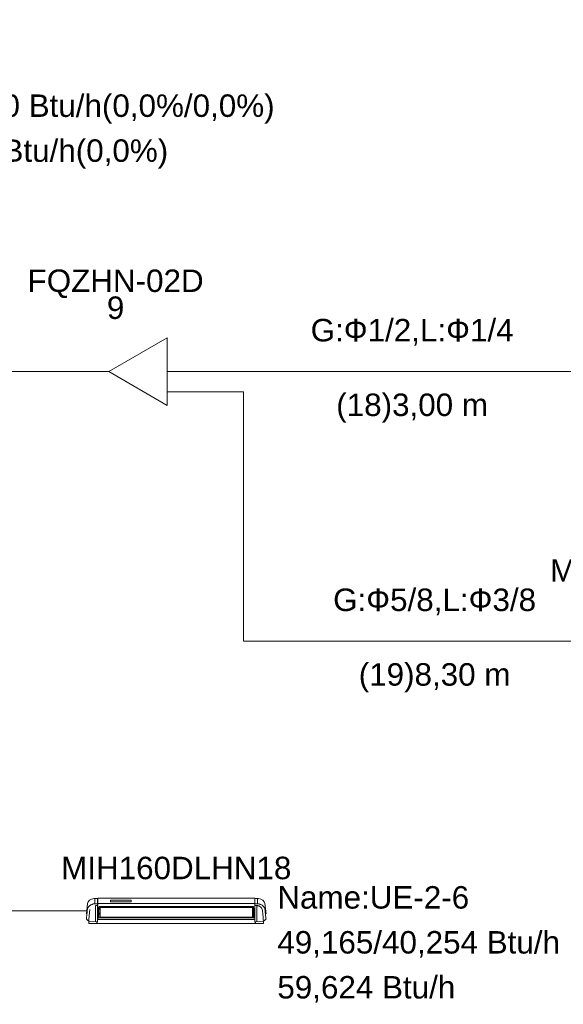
# Model space of a CAD drawing. Header units: metres. Extents: x -16.6 to 21.6, y -13.6 to 21.
# Tile 21 of 29: x 8 to 10.4, y 13.9 to 18.3. Entities that reach past the tile are written whole.
import ezdxf

# ---------------------------------------------------------------- set-up
doc = ezdxf.new("R2010")
doc.units = ezdxf.units.M
doc.layers.add('UC-3_dwg', color=7, linetype='Continuous', lineweight=18, true_color=0x767676)
doc.styles.add('Arial', font='arial.ttf', dxfattribs={"height": 0.1})

# ---------------------------------------------------------------- blocks, each defined once
blk = doc.blocks.new('UC-3_dwg__U21-1115266-DIAGRAMA FRIGORÍFICO UC-3')
at = {"lineweight": 18}
for p, q in [((16.5, -3.18), (16.6, -3.18)), ((16.8598, -3.18), (17, -3.18)), ((16.8596, -3.27), (17, -3.27))]:
    blk.add_line(p, q, dxfattribs=at)
at = {"lineweight": 18, "flags": 128}
blk.add_lwpolyline([(16.8598, -3.03), (16.8598, -3.33), (16.6, -3.18)], close=True, dxfattribs=at)
at = {"lineweight": 18, "char_height": 0.1, "attachment_point": 2, "line_spacing_factor": 0.941778, "style": 'Arial'}
for s, insert, width in [('FQZHN-02D', (16.63, -2.7255), 0.934142), ('9', (16.63, -2.8455), 0.093047)]:
    blk.add_mtext(s, dxfattribs=dict(at, insert=insert, width=width))
blk = doc.blocks.new('UC-3_dwg__U29-1115273-DIAGRAMA FRIGORÍFICO UC-3')
at = {"lineweight": 18}
for p, q in [((14.1, -2.1266), (14.1, -1.8334)), ((14.1206, -1.8128), (14.4394, -1.8128)), ((14.3809, -1.8377), (14.1792, -1.8377)), ((14.3848, -1.8329), (14.3842, -1.8329)), ((14.4601, -1.8334), (14.4601, -2.1266)), ((14.1615, -2.0788), (14.1615, -1.8812)), ((14.1728, -1.8698), (14.3874, -1.8698)), ((14.3686, -1.857), (14.1916, -1.857)), ((14.1938, -1.8578), (14.3663, -1.8578)), ((14.3642, -1.8596), (14.1958, -1.8596)), ((14.3987, -1.8812), (14.3987, -2.0788)), ((14.1269, -2.0737), (14.1269, -1.8863)), ((14.1477, -2.0622), (14.1477, -1.8978)), ((14.1481, -2.0614), (14.1481, -1.8986)), ((14.15, -1.9037), (14.1497, -2.0565)), ((14.172, -2.0399), (14.172, -1.9204)), ((14.1965, -1.9123), (14.3688, -1.9123)), ((14.1965, -1.9135), (14.3688, -1.9135)), ((14.2476, -1.8905), (14.2476, -2.0715)), ((14.3123, -1.8906), (14.3123, -2.0716)), ((14.4101, -1.9037), (14.4105, -2.0565)), ((14.4121, -2.0614), (14.4121, -1.8986)), ((14.4125, -2.0622), (14.4125, -1.8978)), ((14.4333, -2.0737), (14.4333, -1.8863)), ((14.189, -1.9483), (14.189, -2.0127)), ((14.3899, -1.9421), (14.3899, -1.9365)), ((14.3913, -1.9352), (14.3956, -1.9352)), ((14.3956, -1.9434), (14.3913, -1.9434)), ((14.397, -1.9365), (14.397, -1.9421)), ((14.1965, -1.9752), (14.3688, -1.9752)), ((14.1965, -1.9764), (14.3688, -1.9764)), ((14.46, -1.98), (14.4602, -1.98)), ((14.1965, -2.0273), (14.3688, -2.0273)), ((14.1965, -2.0287), (14.3688, -2.0287)), ((14.3899, -2.0233), (14.3899, -2.0178)), ((14.3912, -2.0164), (14.3955, -2.0164)), ((14.3955, -2.0247), (14.3912, -2.0247)), ((14.3969, -2.0178), (14.3969, -2.0233)), ((14.3874, -2.0902), (14.1729, -2.0902)), ((14.3686, -2.103), (14.1916, -2.103)), ((14.1938, -2.1022), (14.3663, -2.1022)), ((14.1961, -2.1004), (14.3644, -2.1004)), ((14.1732, -2.1328), (14.1761, -2.127)), ((14.3809, -2.1223), (14.1792, -2.1223)), ((14.3849, -2.1271), (14.3842, -2.1271)), ((14.4394, -2.1472), (14.1206, -2.1472))]:
    blk.add_line(p, q, dxfattribs=at)
at = {"lineweight": 18, "flags": 128}
for points in [[(14.1847, -1.8524), (14.1657, -1.8127), (14.3945, -1.8127), (14.3753, -1.8526)], [(14.3841, -1.833), (14.387, -1.8272), (14.1732, -1.8272), (14.1761, -1.833)], [(14.1864, -1.852), (14.1856, -1.8523), (14.1848, -1.8526), (14.1816, -1.8461), (14.1784, -1.8396), (14.1751, -1.8331), (14.1767, -1.833), (14.1768, -1.833), (14.1768, -1.8331), (14.1769, -1.8331), (14.177, -1.8332), (14.1791, -1.8375), (14.1813, -1.8418), (14.1837, -1.8466), (14.1861, -1.8515), (14.1863, -1.8518), (14.1864, -1.852), (14.1869, -1.853), (14.1876, -1.8539), (14.1883, -1.8547), (14.1892, -1.8555), (14.1903, -1.8563), (14.1914, -1.8569), (14.1927, -1.8574), (14.194, -1.8578), (14.1953, -1.858), (14.1967, -1.8581), (14.3635, -1.8581), (14.3648, -1.8581), (14.366, -1.8578), (14.3673, -1.8575), (14.3685, -1.857), (14.3696, -1.8564), (14.3707, -1.8557), (14.3716, -1.8549), (14.3724, -1.854), (14.3732, -1.8531), (14.3738, -1.852), (14.3746, -1.8523), (14.3753, -1.8526), (14.3786, -1.8461), (14.3818, -1.8396), (14.385, -1.8331), (14.3846, -1.8331), (14.3843, -1.833), (14.3839, -1.833), (14.3835, -1.833), (14.3834, -1.833), (14.3833, -1.8331), (14.3833, -1.8331), (14.3832, -1.8332), (14.381, -1.8375), (14.3789, -1.8418), (14.3765, -1.8466), (14.374, -1.8515), (14.3739, -1.8518), (14.3738, -1.852)], [(14.1423, -2.0678), (14.1, -2.0862), (14.1, -1.8737), (14.1426, -1.8923)], [(14.1423, -1.8929), (14.1425, -1.8926), (14.1426, -1.8923), (14.1357, -1.8893), (14.1288, -1.8863), (14.1219, -1.8834), (14.1218, -1.884), (14.122, -1.884), (14.1221, -1.8841), (14.1222, -1.8842), (14.1224, -1.8843), (14.129, -1.8872), (14.1357, -1.8901), (14.1423, -1.8929), (14.1437, -1.8936), (14.1449, -1.8944), (14.1459, -1.8954), (14.1469, -1.8965), (14.1476, -1.8976), (14.1482, -1.8989), (14.1484, -1.8995), (14.1486, -1.9001), (14.1488, -1.9007), (14.1488, -1.9013), (14.1489, -1.9019), (14.1489, -1.9025), (14.1489, -2.0575), (14.1489, -2.0581), (14.1489, -2.0587), (14.1488, -2.0593), (14.1486, -2.0599), (14.1485, -2.0605), (14.1482, -2.0611), (14.1476, -2.0623), (14.1469, -2.0635), (14.1459, -2.0646), (14.1451, -2.0653), (14.1443, -2.066), (14.1433, -2.0666), (14.1423, -2.0671), (14.1357, -2.0699), (14.129, -2.0728), (14.1224, -2.0757), (14.1222, -2.0758), (14.1221, -2.0759), (14.122, -2.076), (14.1218, -2.076), (14.1219, -2.0766), (14.1288, -2.0737)], [(14.4178, -1.8929), (14.4177, -1.8926), (14.4176, -1.8923), (14.4245, -1.8893), (14.4314, -1.8863), (14.4383, -1.8834), (14.4383, -1.8835), (14.4383, -1.8837), (14.4383, -1.8838), (14.4383, -1.884), (14.4382, -1.884), (14.4381, -1.8841), (14.438, -1.8842), (14.4378, -1.8843), (14.4312, -1.8872), (14.4245, -1.8901), (14.4178, -1.8929), (14.4165, -1.8936), (14.4153, -1.8944), (14.4143, -1.8954), (14.4133, -1.8965), (14.4125, -1.8976), (14.4119, -1.8989), (14.4117, -1.8995), (14.4116, -1.9001), (14.4114, -1.9007), (14.4113, -1.9013), (14.4113, -1.9019), (14.4113, -1.9025), (14.4113, -2.0575), (14.4113, -2.0581), (14.4113, -2.0587), (14.4114, -2.0593), (14.4116, -2.0599), (14.4117, -2.0605), (14.4119, -2.0611), (14.4125, -2.0623), (14.4133, -2.0635), (14.4142, -2.0646), (14.415, -2.0653), (14.4159, -2.066), (14.4168, -2.0666), (14.4178, -2.0671), (14.4245, -2.0699), (14.4312, -2.0728), (14.4378, -2.0757), (14.438, -2.0758), (14.4381, -2.0759), (14.4382, -2.076), (14.4383, -2.076), (14.4383, -2.0762), (14.4383, -2.0763), (14.4383, -2.0765), (14.4383, -2.0766), (14.4314, -2.0737)], [(14.4179, -2.0678), (14.4602, -2.0862), (14.4602, -1.8737), (14.4176, -1.8923)], [(14.46, -2.0852), (14.46, -1.98), (14.46, -1.8748)], [(14.1755, -2.1269), (14.1759, -2.127), (14.1763, -2.127), (14.1767, -2.127), (14.1768, -2.127), (14.1768, -2.1269), (14.1769, -2.1269), (14.177, -2.1268), (14.1791, -2.1225), (14.1813, -2.1182), (14.1837, -2.1134), (14.1861, -2.1085), (14.1863, -2.1082), (14.1864, -2.108), (14.1869, -2.107), (14.1876, -2.1061), (14.1883, -2.1053), (14.1892, -2.1045), (14.1903, -2.1037), (14.1914, -2.1031), (14.1927, -2.1026), (14.194, -2.1022), (14.1953, -2.102), (14.1967, -2.1019), (14.3635, -2.1019), (14.3648, -2.1019), (14.366, -2.1022), (14.3673, -2.1025), (14.3685, -2.103), (14.3696, -2.1036), (14.3707, -2.1043), (14.3716, -2.1051), (14.3724, -2.106), (14.3732, -2.1069), (14.3738, -2.108), (14.3746, -2.1077), (14.3753, -2.1074)], [(14.3756, -2.1076), (14.3945, -2.1473), (14.1657, -2.1473), (14.1849, -2.1074), (14.1864, -2.108)], [(14.1753, -2.1285), (14.1746, -2.1299), (14.1739, -2.1314), (14.1732, -2.1328), (14.387, -2.1328), (14.3841, -2.127), (14.3848, -2.1285)], [(14.3848, -2.1269), (14.3835, -2.127), (14.3834, -2.127), (14.3833, -2.1269), (14.3833, -2.1269), (14.3832, -2.1268), (14.381, -2.1225), (14.3789, -2.1182), (14.3765, -2.1134), (14.374, -2.1085), (14.3739, -2.1082), (14.3738, -2.108)]]:
    blk.add_lwpolyline(points, dxfattribs=at)
for points in [[(14.1965, -1.8904), (14.3688, -1.8904), (14.3688, -1.8935), (14.1965, -1.8935)], [(14.1965, -1.8904), (14.3688, -1.8904), (14.3688, -1.8935), (14.1965, -1.8935)], [(14.1965, -1.8904), (14.3688, -1.8904), (14.3688, -1.8935), (14.1965, -1.8935)], [(14.1965, -1.8904), (14.3688, -1.8904), (14.3688, -1.8935), (14.1965, -1.8935)], [(14.1965, -1.8904), (14.3688, -1.8904), (14.3688, -1.8935), (14.1965, -1.8935)], [(14.1965, -1.8904), (14.3688, -1.8904), (14.3688, -1.8935), (14.1965, -1.8935)], [(14.1965, -1.9009), (14.3688, -1.9009), (14.3688, -1.904), (14.1965, -1.904)], [(14.1965, -1.9113), (14.3688, -1.9113), (14.3688, -1.9145), (14.1965, -1.9145)], [(14.1965, -1.9218), (14.3688, -1.9218), (14.3688, -1.9249), (14.1965, -1.9249)], [(14.1966, -1.8905), (14.1981, -1.8905), (14.1981, -2.0715), (14.1966, -2.0715)], [(14.2038, -1.8905), (14.2053, -1.8905), (14.2053, -2.0715), (14.2038, -2.0715)], [(14.2109, -1.8905), (14.2125, -1.8905), (14.2125, -2.0715), (14.2109, -2.0715)], [(14.2181, -1.8905), (14.2197, -1.8905), (14.2197, -2.0715), (14.2181, -2.0715)], [(14.2253, -1.8905), (14.2269, -1.8905), (14.2269, -2.0715), (14.2253, -2.0715)], [(14.2325, -1.8905), (14.234, -1.8905), (14.234, -2.0715), (14.2325, -2.0715)], [(14.2397, -1.8905), (14.2412, -1.8905), (14.2412, -2.0715), (14.2397, -2.0715)], [(14.2469, -1.8905), (14.2484, -1.8905), (14.2484, -2.0715), (14.2469, -2.0715)], [(14.254, -1.8905), (14.2556, -1.8905), (14.2556, -2.0715), (14.254, -2.0715)], [(14.2612, -1.8905), (14.2628, -1.8905), (14.2628, -2.0715), (14.2612, -2.0715)], [(14.2684, -1.8905), (14.27, -1.8905), (14.27, -2.0715), (14.2684, -2.0715)], [(14.2756, -1.8906), (14.2771, -1.8906), (14.2771, -2.0715), (14.2756, -2.0715)], [(14.2828, -1.8906), (14.2843, -1.8906), (14.2843, -2.0715), (14.2828, -2.0715)], [(14.2899, -1.8906), (14.2915, -1.8906), (14.2915, -2.0715), (14.2899, -2.0715)], [(14.2971, -1.8906), (14.2987, -1.8906), (14.2987, -2.0715), (14.2971, -2.0715)], [(14.3043, -1.8906), (14.3059, -1.8906), (14.3059, -2.0716), (14.3043, -2.0716)], [(14.3115, -1.8906), (14.313, -1.8906), (14.313, -2.0716), (14.3115, -2.0716)], [(14.3187, -1.8906), (14.3202, -1.8906), (14.3202, -2.0716), (14.3187, -2.0716)], [(14.3259, -1.8906), (14.3274, -1.8906), (14.3274, -2.0716), (14.3259, -2.0716)], [(14.333, -1.8906), (14.3346, -1.8906), (14.3346, -2.0716), (14.333, -2.0716)], [(14.3402, -1.8906), (14.3418, -1.8906), (14.3418, -2.0716), (14.3402, -2.0716)], [(14.3474, -1.8906), (14.349, -1.8906), (14.349, -2.0716), (14.3474, -2.0716)], [(14.3546, -1.8906), (14.3561, -1.8906), (14.3561, -2.0716), (14.3546, -2.0716)], [(14.3618, -1.8906), (14.3633, -1.8906), (14.3633, -2.0716), (14.3618, -2.0716)], [(14.3672, -1.8906), (14.3688, -1.8906), (14.3688, -2.0716), (14.3672, -2.0716)], [(14.1965, -1.9323), (14.3688, -1.9323), (14.3688, -1.9354), (14.1965, -1.9354)], [(14.1965, -1.9428), (14.3688, -1.9428), (14.3688, -1.9459), (14.1965, -1.9459)], [(14.1965, -1.9532), (14.3688, -1.9532), (14.3688, -1.9563), (14.1965, -1.9563)], [(14.1965, -1.9637), (14.3688, -1.9637), (14.3688, -1.9668), (14.1965, -1.9668)], [(14.1965, -1.9742), (14.3688, -1.9742), (14.3688, -1.9773), (14.1965, -1.9773)], [(14.1965, -1.9846), (14.3688, -1.9846), (14.3688, -1.9877), (14.1965, -1.9877)], [(14.1965, -1.9951), (14.3688, -1.9951), (14.3688, -1.9982), (14.1965, -1.9982)], [(14.1965, -2.0056), (14.3688, -2.0056), (14.3688, -2.0087), (14.1965, -2.0087)], [(14.1965, -2.016), (14.3688, -2.016), (14.3688, -2.0191), (14.1965, -2.0191)], [(14.1965, -2.0265), (14.3688, -2.0265), (14.3688, -2.0296), (14.1965, -2.0296)], [(14.1965, -2.037), (14.3688, -2.037), (14.3688, -2.0401), (14.1965, -2.0401)], [(14.1965, -2.0474), (14.3688, -2.0474), (14.3688, -2.0506), (14.1965, -2.0506)], [(14.1965, -2.0579), (14.3688, -2.0579), (14.3688, -2.061), (14.1965, -2.061)], [(14.1965, -2.0684), (14.3688, -2.0684), (14.3688, -2.0715), (14.1965, -2.0715)]]:
    blk.add_lwpolyline(points, close=True, dxfattribs=at)
at = {"lineweight": 18}
for centre, radius, start, end in [((14.1206, -1.8334), 0.0206, 90, 180), ((14.4394, -1.8334), 0.0206, 0, 90), ((14.1728, -1.8812), 0.0113, 90, 180.0081), ((14.1958, -1.8471), 0.0124, 205.4415, 269.9695), ((14.3642, -1.8472), 0.0124, 269.9695, 334.3394), ((14.3874, -1.8812), 0.0113, 0.0081, 90), ((14.1377, -1.9036), 0.0124, 359.8823, 66.4837), ((14.1489, -1.9536), 0.0404, 7.4163, 55.1536), ((14.4225, -1.9036), 0.0124, 113.5163, 180.1177), ((14.3913, -1.9365), 0.00138, 90, 180), ((14.3913, -1.9421), 0.00138, 180, 270), ((14.3956, -1.9365), 0.00138, 0, 90), ((14.3956, -1.9421), 0.00138, 270, 0), ((14.1531, -2.0092), 0.0361, 301.6357, 354.4493), ((14.1374, -2.0564), 0.0124, 293.5433, 359.8823), ((14.3912, -2.0178), 0.00138, 90, 180), ((14.3912, -2.0233), 0.00138, 180, 270), ((14.3955, -2.0178), 0.00138, 0, 90), ((14.3955, -2.0233), 0.00138, 270, 0), ((14.4228, -2.0564), 0.0124, 180.1177, 246.4567), ((14.1729, -2.0788), 0.0113, 180.0081, 270), ((14.1961, -2.1128), 0.0124, 89.9695, 154.3394), ((14.3644, -2.1129), 0.0124, 25.4415, 89.9695), ((14.3874, -2.0788), 0.0113, 270, 0.0081), ((14.1206, -2.1266), 0.0206, 180, 270), ((14.4394, -2.1266), 0.0206, 270, 0)]:
    blk.add_arc(centre, radius, start, end, dxfattribs=at)
at = {"lineweight": 18, "char_height": 0.1, "line_spacing_factor": 0.941778, "style": 'Arial'}
for s, insert, width, attachment_point in [('MIH45Q4HN18', (14.28, -1.6155), 1.139824, 2), ('Name:UE-2-1', (14.51, -1.7463), 1.018619, 1), ('13,897/11,426 Btu/h', (14.51, -1.9463), 1.507115, 1), ('0/0 Btu/h(0,0%/0,0%)', (16.01, -1.9463), 1.587919, 1), ('16,439 Btu/h', (14.51, -2.1463), 0.948833, 1), ('0 Btu/h(0,0%)', (16.01, -2.1463), 1.021067, 1)]:
    blk.add_mtext(s, dxfattribs=dict(at, insert=insert, width=width, attachment_point=attachment_point))
blk = doc.blocks.new('UC-3_dwg__U32-1115275-DIAGRAMA FRIGORÍFICO UC-3')
at = {"lineweight": 18}
for p, q in [((18.9, -4.5266), (18.9, -4.2334)), ((18.9206, -4.2128), (19.2394, -4.2128)), ((19.1809, -4.2377), (18.9792, -4.2377)), ((19.1848, -4.2329), (19.1842, -4.2329)), ((19.2601, -4.2334), (19.2601, -4.5266)), ((18.9269, -4.4737), (18.9269, -4.2863)), ((18.9615, -4.4788), (18.9615, -4.2812)), ((18.9728, -4.2698), (19.1874, -4.2698)), ((19.1686, -4.257), (18.9916, -4.257)), ((18.9938, -4.2578), (19.1663, -4.2578)), ((19.1642, -4.2596), (18.9958, -4.2596)), ((19.0476, -4.2905), (19.0476, -4.4715)), ((19.1123, -4.2906), (19.1123, -4.4716)), ((19.1987, -4.2812), (19.1987, -4.4788)), ((19.2333, -4.4737), (19.2333, -4.2863)), ((18.9477, -4.4622), (18.9477, -4.2978)), ((18.9481, -4.4614), (18.9481, -4.2986)), ((18.95, -4.3037), (18.9497, -4.4565)), ((18.972, -4.4399), (18.972, -4.3204)), ((18.9965, -4.3123), (19.1688, -4.3123)), ((18.9965, -4.3135), (19.1688, -4.3135)), ((19.1899, -4.3421), (19.1899, -4.3365)), ((19.1913, -4.3352), (19.1956, -4.3352)), ((19.197, -4.3365), (19.197, -4.3421)), ((19.2101, -4.3037), (19.2105, -4.4565)), ((19.2121, -4.4614), (19.2121, -4.2986)), ((19.2125, -4.4622), (19.2125, -4.2978)), ((18.989, -4.3483), (18.989, -4.4127)), ((18.9965, -4.3752), (19.1688, -4.3752)), ((18.9965, -4.3764), (19.1688, -4.3764)), ((19.1956, -4.3434), (19.1913, -4.3434)), ((19.26, -4.38), (19.2602, -4.38)), ((19.1899, -4.4233), (19.1899, -4.4178)), ((19.1912, -4.4164), (19.1955, -4.4164)), ((19.1955, -4.4247), (19.1912, -4.4247)), ((19.1969, -4.4178), (19.1969, -4.4233)), ((18.9965, -4.4273), (19.1688, -4.4273)), ((18.9965, -4.4287), (19.1688, -4.4287)), ((19.1874, -4.4902), (18.9729, -4.4902)), ((19.1686, -4.503), (18.9916, -4.503)), ((18.9938, -4.5022), (19.1663, -4.5022)), ((18.9961, -4.5004), (19.1644, -4.5004)), ((19.2394, -4.5472), (18.9206, -4.5472)), ((18.9732, -4.5328), (18.9761, -4.527)), ((19.1809, -4.5223), (18.9792, -4.5223)), ((19.1849, -4.5271), (19.1842, -4.5271))]:
    blk.add_line(p, q, dxfattribs=at)
at = {"lineweight": 18, "flags": 128}
for points in [[(18.9847, -4.2524), (18.9657, -4.2127), (19.1945, -4.2127), (19.1753, -4.2526)], [(19.1841, -4.233), (19.187, -4.2272), (18.9732, -4.2272), (18.9761, -4.233)], [(18.9864, -4.252), (18.9856, -4.2523), (18.9848, -4.2526), (18.9816, -4.2461), (18.9784, -4.2396), (18.9751, -4.2331), (18.9767, -4.233), (18.9768, -4.233), (18.9768, -4.2331), (18.9769, -4.2331), (18.977, -4.2332), (18.9791, -4.2375), (18.9813, -4.2418), (18.9837, -4.2466), (18.9861, -4.2515), (18.9863, -4.2518), (18.9864, -4.252), (18.9869, -4.253), (18.9876, -4.2539), (18.9883, -4.2547), (18.9892, -4.2555), (18.9903, -4.2563), (18.9914, -4.2569), (18.9927, -4.2574), (18.994, -4.2578), (18.9953, -4.258), (18.9967, -4.2581), (19.1635, -4.2581), (19.1648, -4.2581), (19.166, -4.2578), (19.1673, -4.2575), (19.1685, -4.257), (19.1696, -4.2564), (19.1707, -4.2557), (19.1716, -4.2549), (19.1724, -4.254), (19.1732, -4.2531), (19.1738, -4.252), (19.1746, -4.2523), (19.1753, -4.2526), (19.1786, -4.2461), (19.1818, -4.2396), (19.185, -4.2331), (19.1846, -4.2331), (19.1843, -4.233), (19.1839, -4.233), (19.1835, -4.233), (19.1834, -4.233), (19.1833, -4.2331), (19.1833, -4.2331), (19.1832, -4.2332), (19.181, -4.2375), (19.1789, -4.2418), (19.1765, -4.2466), (19.174, -4.2515), (19.1739, -4.2518), (19.1738, -4.252)], [(18.9423, -4.4678), (18.9, -4.4862), (18.9, -4.2737), (18.9426, -4.2923)], [(18.9423, -4.2929), (18.9425, -4.2926), (18.9426, -4.2923), (18.9357, -4.2893), (18.9288, -4.2863), (18.9219, -4.2834), (18.9218, -4.284), (18.922, -4.284), (18.9221, -4.2841), (18.9222, -4.2842), (18.9224, -4.2843), (18.929, -4.2872), (18.9357, -4.2901), (18.9423, -4.2929), (18.9437, -4.2936), (18.9449, -4.2944), (18.9459, -4.2954), (18.9469, -4.2965), (18.9476, -4.2976), (18.9482, -4.2989), (18.9484, -4.2995), (18.9486, -4.3001), (18.9488, -4.3007), (18.9488, -4.3013), (18.9489, -4.3019), (18.9489, -4.3025), (18.9489, -4.4575), (18.9489, -4.4581), (18.9489, -4.4587), (18.9488, -4.4593), (18.9486, -4.4599), (18.9485, -4.4605), (18.9482, -4.4611), (18.9476, -4.4623), (18.9469, -4.4635), (18.9459, -4.4646), (18.9451, -4.4653), (18.9443, -4.466), (18.9433, -4.4666), (18.9423, -4.4671), (18.9357, -4.4699), (18.929, -4.4728), (18.9224, -4.4757), (18.9222, -4.4758), (18.9221, -4.4759), (18.922, -4.476), (18.9218, -4.476), (18.9219, -4.4766), (18.9288, -4.4737)], [(19.2178, -4.2929), (19.2177, -4.2926), (19.2176, -4.2923), (19.2245, -4.2893), (19.2314, -4.2863), (19.2383, -4.2834), (19.2383, -4.2835), (19.2383, -4.2837), (19.2383, -4.2838), (19.2383, -4.284), (19.2382, -4.284), (19.2381, -4.2841), (19.238, -4.2842), (19.2378, -4.2843), (19.2312, -4.2872), (19.2245, -4.2901), (19.2178, -4.2929), (19.2165, -4.2936), (19.2153, -4.2944), (19.2143, -4.2954), (19.2133, -4.2965), (19.2125, -4.2976), (19.2119, -4.2989), (19.2117, -4.2995), (19.2116, -4.3001), (19.2114, -4.3007), (19.2113, -4.3013), (19.2113, -4.3019), (19.2113, -4.3025), (19.2113, -4.4575), (19.2113, -4.4581), (19.2113, -4.4587), (19.2114, -4.4593), (19.2116, -4.4599), (19.2117, -4.4605), (19.2119, -4.4611), (19.2125, -4.4623), (19.2133, -4.4635), (19.2142, -4.4646), (19.215, -4.4653), (19.2159, -4.466), (19.2168, -4.4666), (19.2178, -4.4671), (19.2245, -4.4699), (19.2312, -4.4728), (19.2378, -4.4757), (19.238, -4.4758), (19.2381, -4.4759), (19.2382, -4.476), (19.2383, -4.476), (19.2383, -4.4762), (19.2383, -4.4763), (19.2383, -4.4765), (19.2383, -4.4766), (19.2314, -4.4737)], [(19.2179, -4.4678), (19.2602, -4.4862), (19.2602, -4.2737), (19.2176, -4.2923)], [(19.26, -4.4852), (19.26, -4.38), (19.26, -4.2748)], [(19.1756, -4.5076), (19.1945, -4.5473), (18.9657, -4.5473), (18.9849, -4.5074), (18.9864, -4.508)], [(18.9755, -4.5269), (18.9759, -4.527), (18.9763, -4.527), (18.9767, -4.527), (18.9768, -4.527), (18.9768, -4.5269), (18.9769, -4.5269), (18.977, -4.5268), (18.9791, -4.5225), (18.9813, -4.5182), (18.9837, -4.5134), (18.9861, -4.5085), (18.9863, -4.5082), (18.9864, -4.508), (18.9869, -4.507), (18.9876, -4.5061), (18.9883, -4.5053), (18.9892, -4.5045), (18.9903, -4.5037), (18.9914, -4.5031), (18.9927, -4.5026), (18.994, -4.5022), (18.9953, -4.502), (18.9967, -4.5019), (19.1635, -4.5019), (19.1648, -4.5019), (19.166, -4.5022), (19.1673, -4.5025), (19.1685, -4.503), (19.1696, -4.5036), (19.1707, -4.5043), (19.1716, -4.5051), (19.1724, -4.506), (19.1732, -4.5069), (19.1738, -4.508), (19.1746, -4.5077), (19.1753, -4.5074)], [(19.1848, -4.5269), (19.1835, -4.527), (19.1834, -4.527), (19.1833, -4.5269), (19.1833, -4.5269), (19.1832, -4.5268), (19.181, -4.5225), (19.1789, -4.5182), (19.1765, -4.5134), (19.174, -4.5085), (19.1739, -4.5082), (19.1738, -4.508)], [(18.9753, -4.5285), (18.9746, -4.5299), (18.9739, -4.5314), (18.9732, -4.5328), (19.187, -4.5328), (19.1841, -4.527), (19.1848, -4.5285)]]:
    blk.add_lwpolyline(points, dxfattribs=at)
for points in [[(18.9965, -4.2904), (19.1688, -4.2904), (19.1688, -4.2935), (18.9965, -4.2935)], [(18.9965, -4.2904), (19.1688, -4.2904), (19.1688, -4.2935), (18.9965, -4.2935)], [(18.9965, -4.2904), (19.1688, -4.2904), (19.1688, -4.2935), (18.9965, -4.2935)], [(18.9965, -4.2904), (19.1688, -4.2904), (19.1688, -4.2935), (18.9965, -4.2935)], [(18.9965, -4.2904), (19.1688, -4.2904), (19.1688, -4.2935), (18.9965, -4.2935)], [(18.9965, -4.2904), (19.1688, -4.2904), (19.1688, -4.2935), (18.9965, -4.2935)], [(18.9966, -4.2905), (18.9981, -4.2905), (18.9981, -4.4715), (18.9966, -4.4715)], [(19.0038, -4.2905), (19.0053, -4.2905), (19.0053, -4.4715), (19.0038, -4.4715)], [(19.0109, -4.2905), (19.0125, -4.2905), (19.0125, -4.4715), (19.0109, -4.4715)], [(19.0181, -4.2905), (19.0197, -4.2905), (19.0197, -4.4715), (19.0181, -4.4715)], [(19.0253, -4.2905), (19.0269, -4.2905), (19.0269, -4.4715), (19.0253, -4.4715)], [(19.0325, -4.2905), (19.034, -4.2905), (19.034, -4.4715), (19.0325, -4.4715)], [(19.0397, -4.2905), (19.0412, -4.2905), (19.0412, -4.4715), (19.0397, -4.4715)], [(19.0469, -4.2905), (19.0484, -4.2905), (19.0484, -4.4715), (19.0469, -4.4715)], [(19.054, -4.2905), (19.0556, -4.2905), (19.0556, -4.4715), (19.054, -4.4715)], [(19.0612, -4.2905), (19.0628, -4.2905), (19.0628, -4.4715), (19.0612, -4.4715)], [(19.0684, -4.2905), (19.07, -4.2905), (19.07, -4.4715), (19.0684, -4.4715)], [(19.0756, -4.2906), (19.0771, -4.2906), (19.0771, -4.4715), (19.0756, -4.4715)], [(19.0828, -4.2906), (19.0843, -4.2906), (19.0843, -4.4715), (19.0828, -4.4715)], [(19.0899, -4.2906), (19.0915, -4.2906), (19.0915, -4.4715), (19.0899, -4.4715)], [(19.0971, -4.2906), (19.0987, -4.2906), (19.0987, -4.4715), (19.0971, -4.4715)], [(19.1043, -4.2906), (19.1059, -4.2906), (19.1059, -4.4716), (19.1043, -4.4716)], [(19.1115, -4.2906), (19.113, -4.2906), (19.113, -4.4716), (19.1115, -4.4716)], [(19.1187, -4.2906), (19.1202, -4.2906), (19.1202, -4.4716), (19.1187, -4.4716)], [(19.1259, -4.2906), (19.1274, -4.2906), (19.1274, -4.4716), (19.1259, -4.4716)], [(19.133, -4.2906), (19.1346, -4.2906), (19.1346, -4.4716), (19.133, -4.4716)], [(19.1402, -4.2906), (19.1418, -4.2906), (19.1418, -4.4716), (19.1402, -4.4716)], [(19.1474, -4.2906), (19.149, -4.2906), (19.149, -4.4716), (19.1474, -4.4716)], [(19.1546, -4.2906), (19.1561, -4.2906), (19.1561, -4.4716), (19.1546, -4.4716)], [(19.1618, -4.2906), (19.1633, -4.2906), (19.1633, -4.4716), (19.1618, -4.4716)], [(19.1672, -4.2906), (19.1688, -4.2906), (19.1688, -4.4716), (19.1672, -4.4716)], [(18.9965, -4.3009), (19.1688, -4.3009), (19.1688, -4.304), (18.9965, -4.304)], [(18.9965, -4.3113), (19.1688, -4.3113), (19.1688, -4.3145), (18.9965, -4.3145)], [(18.9965, -4.3218), (19.1688, -4.3218), (19.1688, -4.3249), (18.9965, -4.3249)], [(18.9965, -4.3323), (19.1688, -4.3323), (19.1688, -4.3354), (18.9965, -4.3354)], [(18.9965, -4.3428), (19.1688, -4.3428), (19.1688, -4.3459), (18.9965, -4.3459)], [(18.9965, -4.3532), (19.1688, -4.3532), (19.1688, -4.3563), (18.9965, -4.3563)], [(18.9965, -4.3637), (19.1688, -4.3637), (19.1688, -4.3668), (18.9965, -4.3668)], [(18.9965, -4.3742), (19.1688, -4.3742), (19.1688, -4.3773), (18.9965, -4.3773)], [(18.9965, -4.3846), (19.1688, -4.3846), (19.1688, -4.3877), (18.9965, -4.3877)], [(18.9965, -4.3951), (19.1688, -4.3951), (19.1688, -4.3982), (18.9965, -4.3982)], [(18.9965, -4.4056), (19.1688, -4.4056), (19.1688, -4.4087), (18.9965, -4.4087)], [(18.9965, -4.416), (19.1688, -4.416), (19.1688, -4.4191), (18.9965, -4.4191)], [(18.9965, -4.4265), (19.1688, -4.4265), (19.1688, -4.4296), (18.9965, -4.4296)], [(18.9965, -4.437), (19.1688, -4.437), (19.1688, -4.4401), (18.9965, -4.4401)], [(18.9965, -4.4474), (19.1688, -4.4474), (19.1688, -4.4506), (18.9965, -4.4506)], [(18.9965, -4.4579), (19.1688, -4.4579), (19.1688, -4.461), (18.9965, -4.461)], [(18.9965, -4.4684), (19.1688, -4.4684), (19.1688, -4.4715), (18.9965, -4.4715)]]:
    blk.add_lwpolyline(points, close=True, dxfattribs=at)
at = {"lineweight": 18}
for centre, radius, start, end in [((18.9206, -4.2334), 0.0206, 90, 180), ((19.2394, -4.2334), 0.0206, 0, 90), ((18.9377, -4.3036), 0.0124, 359.8823, 66.4837), ((18.9728, -4.2812), 0.0113, 90, 180.0081), ((18.9958, -4.2471), 0.0124, 205.4415, 269.9695), ((19.1642, -4.2472), 0.0124, 269.9695, 334.3394), ((19.1874, -4.2812), 0.0113, 0.0081, 90), ((19.2225, -4.3036), 0.0124, 113.5163, 180.1177), ((18.9489, -4.3536), 0.0404, 7.4163, 55.1536), ((19.1913, -4.3365), 0.00138, 90, 180), ((19.1956, -4.3365), 0.00138, 0, 90), ((19.1913, -4.3421), 0.00138, 180, 270), ((19.1956, -4.3421), 0.00138, 270, 360), ((18.9531, -4.4092), 0.0361, 301.6357, 354.4493), ((19.1912, -4.4178), 0.00138, 90, 180), ((19.1912, -4.4233), 0.00138, 180, 270), ((19.1955, -4.4178), 0.00138, 0, 90), ((19.1955, -4.4233), 0.00138, 270, 0), ((18.9374, -4.4564), 0.0124, 293.5433, 359.8823), ((19.2228, -4.4564), 0.0124, 180.1177, 246.4567), ((18.9729, -4.4788), 0.0113, 180.0081, 270), ((18.9961, -4.5128), 0.0124, 89.9695, 154.3394), ((19.1644, -4.5129), 0.0124, 25.4415, 89.9695), ((19.1874, -4.4788), 0.0113, 270, 0.0081), ((18.9206, -4.5266), 0.0206, 180, 270), ((19.2394, -4.5266), 0.0206, 270, 0)]:
    blk.add_arc(centre, radius, start, end, dxfattribs=at)
at = {"lineweight": 18, "char_height": 0.1, "line_spacing_factor": 0.941778, "style": 'Arial'}
for s, insert, width, attachment_point in [('MIH112Q4HN18', (19.08, -4.0155), 1.232871, 2), ('Name:UE-2-3', (19.31, -4.1463), 1.018619, 1), ('34,151/28,053 Btu/h', (19.31, -4.3463), 1.507115, 1), ('0/0 Btu/h(0,0%/0,0%)', (20.81, -4.3463), 1.587919, 1), ('41,311 Btu/h', (19.31, -4.5463), 0.948833, 1), ('0 Btu/h(0,0%)', (20.81, -4.5463), 1.021067, 1)]:
    blk.add_mtext(s, dxfattribs=dict(at, insert=insert, width=width, attachment_point=attachment_point))
blk = doc.blocks.new('UC-3_dwg-1115257-DIAGRAMA FRIGORÍFICO UC-3')
at = {"lineweight": 18}
for p, q in [((14.6, -3.18), (16.5, -3.18)), ((17, -3.18), (18.9, -3.18)), ((16.5373, -5.5479), (16.538, -5.5243)), ((16.5407, -5.5567), (16.5407, -5.628)), ((16.5408, -5.5566), (16.5496, -5.5562)), ((16.5496, -5.5564), (16.5504, -5.5564)), ((16.5499, -5.5564), (16.5502, -5.5685)), ((16.5502, -5.556), (16.5502, -5.524)), ((17.249, -5.5474), (16.5502, -5.5474)), ((17.249, -5.5235), (16.551, -5.5235)), ((17.244, -5.5613), (16.5556, -5.5613)), ((17.244, -5.5623), (16.5556, -5.5623)), ((16.5556, -5.5628), (17.2441, -5.5628)), ((16.6963, -5.5327), (16.6103, -5.5327)), ((16.6721, -5.5628), (16.6721, -5.5651)), ((16.6722, -5.5638), (16.7207, -5.5638)), ((16.7207, -5.5645), (16.6722, -5.5645)), ((16.7207, -5.5628), (16.7207, -5.5651)), ((16.7284, -5.5651), (16.7284, -5.5628)), ((16.7284, -5.5638), (16.7769, -5.5638)), ((16.7769, -5.5645), (16.7284, -5.5645)), ((16.7769, -5.5628), (16.7769, -5.5651)), ((16.7845, -5.5651), (16.7845, -5.5628)), ((16.7845, -5.5638), (16.833, -5.5638)), ((16.833, -5.5645), (16.7845, -5.5645)), ((16.833, -5.5628), (16.833, -5.5651)), ((16.8363, -5.563), (16.8363, -5.5638)), ((16.8407, -5.5651), (16.8407, -5.5628)), ((16.8407, -5.5638), (16.8892, -5.5638)), ((16.8892, -5.5645), (16.8407, -5.5645)), ((16.8892, -5.5628), (16.8892, -5.5651)), ((16.8924, -5.563), (16.8924, -5.5638)), ((16.8934, -5.5629), (16.8927, -5.5629)), ((16.8968, -5.5651), (16.8968, -5.5628)), ((16.8968, -5.5638), (16.9264, -5.5638)), ((16.9264, -5.5645), (16.8968, -5.5645)), ((16.9264, -5.5631), (16.9264, -5.5651)), ((16.9282, -5.5651), (16.9282, -5.564)), ((16.9338, -5.5651), (16.9338, -5.5631)), ((16.9338, -5.5638), (16.9607, -5.5638)), ((16.9607, -5.5645), (16.9338, -5.5645)), ((16.9607, -5.5628), (16.9607, -5.5651)), ((16.9684, -5.5651), (16.9684, -5.5628)), ((16.9684, -5.5638), (17.0169, -5.5638)), ((17.0169, -5.5645), (16.9684, -5.5645)), ((17.0169, -5.5628), (17.0169, -5.5651)), ((17.0245, -5.5651), (17.0245, -5.5628)), ((17.0245, -5.5638), (17.073, -5.5638)), ((17.073, -5.5645), (17.0245, -5.5645)), ((17.073, -5.5628), (17.073, -5.5651)), ((17.0807, -5.5651), (17.0807, -5.5628)), ((17.0807, -5.5638), (17.1292, -5.5638)), ((17.1292, -5.5645), (17.0807, -5.5645)), ((17.1292, -5.5628), (17.1292, -5.5651)), ((17.1368, -5.5651), (17.1368, -5.5628)), ((17.1368, -5.5638), (17.1853, -5.5638)), ((17.1853, -5.5645), (17.1368, -5.5645)), ((17.1853, -5.5628), (17.1853, -5.5651)), ((17.193, -5.5651), (17.193, -5.5628)), ((17.193, -5.5638), (17.2053, -5.5638)), ((17.2055, -5.5645), (17.193, -5.5645)), ((17.2057, -5.5651), (17.205, -5.5628)), ((17.2498, -5.524), (17.2498, -5.5478)), ((17.2587, -5.5567), (17.2587, -5.6279)), ((17.2621, -5.5478), (17.2613, -5.5243)), ((16.5609, -5.5685), (16.5496, -5.5686)), ((16.5609, -5.5896), (16.5556, -5.5896)), ((16.5556, -5.5948), (16.5609, -5.5949)), ((16.9207, -5.6114), (16.9207, -5.6075)), ((16.9282, -5.6114), (16.9282, -5.6075)), ((16.9335, -5.6075), (16.9335, -5.6114)), ((16.941, -5.6075), (16.941, -5.6114)), ((17.2266, -5.6114), (17.2266, -5.6075)), ((17.2279, -5.6114), (17.2279, -5.6075)), ((17.2391, -5.5685), (17.2497, -5.5685)), ((17.2444, -5.5892), (17.2391, -5.5891)), ((17.2391, -5.5945), (17.2444, -5.5944)), ((17.2444, -5.6114), (17.2444, -5.5685)), ((16.5481, -5.6358), (16.5481, -5.628)), ((16.549, -5.6365), (17.251, -5.6365)), ((16.5556, -5.6113), (16.5496, -5.6113)), ((17.2443, -5.6114), (16.5496, -5.6114)), ((17.2497, -5.6176), (16.5496, -5.6176)), ((17.2497, -5.6113), (17.2444, -5.6113))]:
    blk.add_line(p, q, dxfattribs=at)
at = {"lineweight": 18, "flags": 128}
for points in [[(14.6, -3.27), (14.8, -3.27), (14.8, -5.58), (16.5, -5.58)], [(17, -3.27), (17.2, -3.27), (17.2, -4.38), (18.9, -4.38)], [(16.5048, -5.5464), (16.5048, -5.5465), (16.5048, -5.5468), (16.5047, -5.5472), (16.4997, -5.5935)], [(16.4997, -5.6166), (16.4997, -5.6165), (16.4997, -5.6163), (16.5006, -5.6092), (16.5018, -5.5974), (16.5029, -5.5856), (16.5033, -5.5811), (16.5037, -5.5766), (16.5041, -5.5741), (16.5047, -5.5717), (16.5055, -5.5693), (16.5066, -5.5669), (16.508, -5.5646), (16.5096, -5.5623), (16.5114, -5.56), (16.5136, -5.5579), (16.5155, -5.5563), (16.5176, -5.5547), (16.52, -5.5533), (16.5225, -5.552), (16.5252, -5.5508), (16.5276, -5.5499), (16.5302, -5.5492), (16.5328, -5.5486), (16.5331, -5.5486), (16.5333, -5.5485), (16.5353, -5.5482), (16.5373, -5.548), (16.5496, -5.5479)], [(16.5108, -5.6276), (16.5496, -5.6281), (16.5496, -5.5241), (16.54, -5.5242), (16.5369, -5.5244), (16.5338, -5.5247)], [(16.5556, -5.6114), (16.5556, -5.5607), (17.244, -5.5607), (17.2444, -5.5685)], [(16.5609, -5.6075), (17.2391, -5.6075), (17.2391, -5.5651), (16.5609, -5.5651), (16.5609, -5.6114)], [(16.6963, -5.5399), (16.6102, -5.5399), (16.6097, -5.5399), (16.6092, -5.5399), (16.6086, -5.5398), (16.608, -5.5398), (16.6076, -5.5397), (16.6072, -5.5397), (16.6069, -5.5396), (16.6066, -5.5395), (16.6065, -5.5394)], [(16.6102, -5.5327), (16.61, -5.5327), (16.6098, -5.5327), (16.6093, -5.5328), (16.6088, -5.5328), (16.6083, -5.5328), (16.6078, -5.5329), (16.6074, -5.533), (16.6071, -5.5331), (16.6069, -5.5331), (16.6068, -5.5332), (16.6067, -5.5333), (16.6066, -5.5334), (16.6066, -5.5335), (16.6066, -5.5335), (16.6066, -5.5335), (16.6066, -5.5335), (16.6066, -5.5335), (16.6066, -5.5335)], [(16.6066, -5.5335), (16.6066, -5.5338), (16.6066, -5.534), (16.6066, -5.5366), (16.6066, -5.5394)], [(16.6998, -5.5334), (16.6997, -5.5333), (16.6996, -5.5332), (16.6995, -5.5332), (16.6994, -5.5331), (16.6992, -5.533), (16.6989, -5.5329), (16.6985, -5.5329), (16.6981, -5.5328), (16.6976, -5.5328), (16.6971, -5.5328), (16.6965, -5.5327), (16.6963, -5.5327), (16.6961, -5.5327)], [(16.6961, -5.5398), (16.6966, -5.5397), (16.6971, -5.5397), (16.698, -5.5397), (16.6987, -5.5396), (16.6993, -5.5394), (16.6997, -5.5393), (16.6998, -5.5391), (16.6998, -5.5389), (16.6998, -5.5334)], [(16.7184, -5.5628), (16.7185, -5.5629), (16.7188, -5.563), (16.7207, -5.563)], [(16.7242, -5.5629), (16.7228, -5.5629), (16.7228, -5.5638), (16.724, -5.5638), (16.724, -5.5643)], [(16.7228, -5.5651), (16.7228, -5.5643), (16.724, -5.5643), (16.724, -5.5651)], [(16.7242, -5.5629), (16.7241, -5.5629), (16.724, -5.563), (16.724, -5.5638)], [(16.7251, -5.5638), (16.7263, -5.5638), (16.7263, -5.5629), (16.7249, -5.5629), (16.7242, -5.5629)], [(16.7249, -5.5629), (16.7251, -5.5629), (16.7251, -5.563), (16.7251, -5.5631), (16.7251, -5.5651)], [(16.7263, -5.5651), (16.7263, -5.5643), (16.7251, -5.5643)], [(16.7307, -5.5628), (16.7305, -5.5629), (16.7303, -5.563), (16.7284, -5.563)], [(16.7746, -5.5628), (16.7747, -5.5629), (16.7749, -5.563), (16.7769, -5.563)], [(16.7804, -5.5629), (16.779, -5.5629), (16.779, -5.5638), (16.7801, -5.5638), (16.7801, -5.5643)], [(16.779, -5.5651), (16.779, -5.5643), (16.7801, -5.5643), (16.7801, -5.5651)], [(16.7804, -5.5629), (16.7802, -5.5629), (16.7801, -5.563), (16.7801, -5.5638)], [(16.7813, -5.5638), (16.7825, -5.5638), (16.7825, -5.5629), (16.7811, -5.5629), (16.7804, -5.5629)], [(16.7811, -5.5629), (16.7812, -5.5629), (16.7813, -5.563), (16.7813, -5.5631), (16.7813, -5.5651)], [(16.7825, -5.5651), (16.7825, -5.5643), (16.7813, -5.5643)], [(16.7868, -5.5628), (16.7867, -5.5629), (16.7864, -5.563), (16.7845, -5.563)], [(16.8307, -5.5628), (16.8308, -5.5629), (16.8311, -5.563), (16.833, -5.563)], [(16.8351, -5.5651), (16.8351, -5.5643), (16.8363, -5.5643), (16.8363, -5.5651), (16.8363, -5.5643), (16.8363, -5.5638), (16.8363, -5.5634), (16.8363, -5.5631), (16.8363, -5.563), (16.8364, -5.5629), (16.8365, -5.5629)], [(16.8365, -5.5629), (16.8351, -5.5629), (16.8351, -5.5638), (16.8363, -5.5638), (16.8363, -5.5643)], [(16.8374, -5.5638), (16.8386, -5.5638), (16.8386, -5.5629), (16.8372, -5.5629), (16.8365, -5.5629)], [(16.8372, -5.5629), (16.8374, -5.5629), (16.8374, -5.563), (16.8374, -5.5631), (16.8374, -5.5634), (16.8374, -5.5638), (16.8374, -5.5643)], [(16.8386, -5.5651), (16.8386, -5.5643), (16.8374, -5.5643), (16.8374, -5.5651)], [(16.843, -5.5628), (16.8428, -5.5629), (16.8426, -5.563), (16.8407, -5.563)], [(16.8869, -5.5628), (16.887, -5.5629), (16.8872, -5.563), (16.8892, -5.563)], [(16.8927, -5.5629), (16.8912, -5.5629), (16.8912, -5.5638), (16.8924, -5.5638), (16.8924, -5.5643)], [(16.8912, -5.5651), (16.8912, -5.5643), (16.8924, -5.5643), (16.8924, -5.5651)], [(16.8927, -5.5629), (16.8925, -5.5629), (16.8925, -5.563), (16.8925, -5.5631), (16.8925, -5.5634), (16.8925, -5.5638), (16.8925, -5.5643), (16.8925, -5.5651)], [(16.8936, -5.5638), (16.8947, -5.5638), (16.8947, -5.5629), (16.8934, -5.5629), (16.8935, -5.5629), (16.8936, -5.563), (16.8936, -5.5631), (16.8936, -5.5634), (16.8936, -5.5638), (16.8936, -5.5643)], [(16.8947, -5.5651), (16.8947, -5.5643), (16.8936, -5.5643), (16.8936, -5.5651)], [(16.8991, -5.5628), (16.899, -5.5629), (16.8987, -5.563), (16.8968, -5.563)], [(16.9159, -5.5628), (16.9159, -5.5629), (16.9282, -5.5631), (16.9282, -5.5628)], [(16.9282, -5.5631), (16.9282, -5.564), (16.9335, -5.564), (16.9335, -5.5631), (16.9443, -5.563), (16.9443, -5.5628)], [(16.932, -5.5651), (16.932, -5.5641), (16.9335, -5.5641)], [(16.9335, -5.5651), (16.9335, -5.5641), (16.9335, -5.564)], [(16.9584, -5.5628), (16.9585, -5.5629), (16.9588, -5.563), (16.9607, -5.563)], [(16.9642, -5.5629), (16.9628, -5.5629), (16.9628, -5.5638), (16.964, -5.5638), (16.964, -5.5643)], [(16.9628, -5.5651), (16.9628, -5.5643), (16.964, -5.5643), (16.964, -5.5651)], [(16.9642, -5.5629), (16.9641, -5.5629), (16.964, -5.563), (16.964, -5.5638)], [(16.9651, -5.5638), (16.9663, -5.5638), (16.9663, -5.5629), (16.9649, -5.5629), (16.9642, -5.5629)], [(16.9649, -5.5629), (16.9651, -5.5629), (16.9651, -5.563), (16.9651, -5.5651)], [(16.9663, -5.5651), (16.9663, -5.5643), (16.9651, -5.5643)], [(16.9707, -5.5628), (16.9705, -5.5629), (16.9703, -5.563), (16.9684, -5.563)], [(17.0146, -5.5628), (17.0147, -5.5629), (17.0149, -5.563), (17.0169, -5.563)], [(17.0213, -5.5638), (17.0225, -5.5638), (17.0225, -5.5629), (17.019, -5.5629), (17.019, -5.5638), (17.0201, -5.5638), (17.0201, -5.5643)], [(17.019, -5.5651), (17.019, -5.5643), (17.0201, -5.5643), (17.0201, -5.5651)], [(17.0204, -5.5629), (17.0202, -5.5629), (17.0201, -5.563), (17.0201, -5.5638)], [(17.0211, -5.5629), (17.0212, -5.5629), (17.0213, -5.563), (17.0213, -5.5651)], [(17.0225, -5.5651), (17.0225, -5.5643), (17.0213, -5.5643)], [(17.0268, -5.5628), (17.0267, -5.5629), (17.0264, -5.563), (17.0245, -5.563)], [(17.0707, -5.5628), (17.0708, -5.5629), (17.0711, -5.563), (17.073, -5.563)], [(17.0765, -5.5629), (17.0751, -5.5629), (17.0751, -5.5638), (17.0763, -5.5638), (17.0763, -5.5643)], [(17.0751, -5.5651), (17.0751, -5.5643), (17.0763, -5.5643), (17.0763, -5.5651)], [(17.0765, -5.5629), (17.0764, -5.5629), (17.0763, -5.563), (17.0763, -5.5638)], [(17.0774, -5.5638), (17.0786, -5.5638), (17.0786, -5.5629), (17.0772, -5.5629), (17.0765, -5.5629)], [(17.0772, -5.5629), (17.0774, -5.5629), (17.0774, -5.563), (17.0774, -5.5631), (17.0774, -5.5651)], [(17.0786, -5.5651), (17.0786, -5.5643), (17.0774, -5.5643)], [(17.083, -5.5628), (17.0828, -5.5629), (17.0826, -5.563), (17.0807, -5.563)], [(17.1269, -5.5628), (17.127, -5.5629), (17.1272, -5.563), (17.1292, -5.563)], [(17.1327, -5.5629), (17.1313, -5.5629), (17.1313, -5.5638), (17.1324, -5.5638), (17.1324, -5.5643)], [(17.1313, -5.5651), (17.1313, -5.5643), (17.1324, -5.5643), (17.1324, -5.5651)], [(17.1327, -5.5629), (17.1325, -5.5629), (17.1324, -5.563), (17.1324, -5.5638)], [(17.1336, -5.5638), (17.1347, -5.5638), (17.1347, -5.5629), (17.1334, -5.5629), (17.1327, -5.5629)], [(17.1334, -5.5629), (17.1335, -5.5629), (17.1336, -5.563), (17.1336, -5.5631), (17.1336, -5.5651)], [(17.1347, -5.5651), (17.1347, -5.5643), (17.1336, -5.5643)], [(17.1391, -5.5628), (17.139, -5.5629), (17.1387, -5.563), (17.1368, -5.563)], [(17.183, -5.5628), (17.1831, -5.5629), (17.1834, -5.563), (17.1853, -5.563)], [(17.1888, -5.5629), (17.1874, -5.5629), (17.1874, -5.5638), (17.1886, -5.5638), (17.1886, -5.5643)], [(17.1874, -5.5651), (17.1874, -5.5643), (17.1886, -5.5643), (17.1886, -5.5651)], [(17.1888, -5.5629), (17.1887, -5.5629), (17.1886, -5.563), (17.1886, -5.5638)], [(17.1897, -5.5638), (17.1909, -5.5638), (17.1909, -5.5629), (17.1895, -5.5629), (17.1888, -5.5629)], [(17.1895, -5.5629), (17.1897, -5.5629), (17.1897, -5.563), (17.1897, -5.5631), (17.1897, -5.5651)], [(17.1909, -5.5651), (17.1909, -5.5643), (17.1897, -5.5643)], [(17.1953, -5.5628), (17.1951, -5.5629), (17.1949, -5.563), (17.193, -5.563)], [(17.2497, -5.5241), (17.2545, -5.5242), (17.2594, -5.5242), (17.2624, -5.5244), (17.2655, -5.5247)], [(17.2885, -5.6275), (17.2497, -5.6281), (17.2497, -5.5478)], [(17.2989, -5.6109), (17.2976, -5.5982), (17.2964, -5.5856), (17.296, -5.5811), (17.2956, -5.5766), (17.2952, -5.5741), (17.2946, -5.5717), (17.2938, -5.5693), (17.2927, -5.5669), (17.2914, -5.5646), (17.2898, -5.5623), (17.2879, -5.56), (17.2857, -5.5579), (17.2838, -5.5563), (17.2817, -5.5547), (17.2794, -5.5533), (17.2768, -5.552), (17.2741, -5.5508), (17.2717, -5.5499), (17.2691, -5.5492), (17.2665, -5.5486), (17.2662, -5.5486), (17.266, -5.5485), (17.264, -5.5482), (17.262, -5.548), (17.2497, -5.5479)], [(17.2885, -5.6349), (17.2885, -5.6271), (17.2874, -5.6173), (17.2872, -5.6154), (17.2871, -5.6135), (17.2863, -5.6056), (17.2855, -5.5977), (17.2848, -5.5898), (17.2842, -5.584), (17.2836, -5.5782), (17.2833, -5.5763), (17.2829, -5.5744), (17.2824, -5.5725), (17.2816, -5.5706), (17.2807, -5.5688), (17.2795, -5.567), (17.2785, -5.5658), (17.2774, -5.5645), (17.2768, -5.5639), (17.2762, -5.5633), (17.2755, -5.5627), (17.2748, -5.5621), (17.2745, -5.5618), (17.2741, -5.5616), (17.2737, -5.5613), (17.2733, -5.561), (17.2725, -5.5605), (17.2717, -5.56), (17.2708, -5.5595), (17.2699, -5.5591), (17.2689, -5.5586), (17.2679, -5.5582), (17.2658, -5.5575), (17.2636, -5.557), (17.2612, -5.5567), (17.2588, -5.5566), (17.2585, -5.5566), (17.2497, -5.5562)], [(17.2945, -5.5464), (17.2945, -5.5465), (17.2946, -5.5468), (17.2946, -5.5472), (17.2997, -5.5935)], [(16.5159, -5.5743), (16.5111, -5.6173), (16.5108, -5.6349)], [(16.5496, -5.6108), (16.5507, -5.6108), (16.5507, -5.5701), (16.5496, -5.5701)], [(16.5609, -5.5724), (16.5601, -5.5723), (16.5594, -5.5723), (16.5556, -5.5723)], [(16.5563, -5.5685), (16.5563, -5.5688), (16.5609, -5.5688)], [(17.2497, -5.6108), (17.2486, -5.6108), (17.2486, -5.5701), (17.2497, -5.5701)], [(16.4997, -5.6164), (16.4997, -5.6165), (16.4997, -5.6165), (16.4997, -5.6166), (16.4997, -5.6167), (16.4997, -5.6168), (16.4997, -5.6169), (16.4998, -5.617), (16.4999, -5.6172), (16.5, -5.6173), (16.5002, -5.6175), (16.5053, -5.6214), (16.5105, -5.6252)], [(16.5123, -5.6359), (16.5466, -5.6365), (16.5466, -5.628)], [(16.5475, -5.6343), (16.5474, -5.6348), (16.5471, -5.6351), (16.5466, -5.6354)], [(16.5475, -5.628), (16.5475, -5.6362), (16.5481, -5.6358), (16.5481, -5.6359)], [(16.5496, -5.6176), (16.5504, -5.6176), (16.5504, -5.6116), (16.5496, -5.6116)], [(16.5556, -5.6102), (16.5578, -5.6105), (16.5584, -5.6106), (16.5588, -5.6107), (16.5592, -5.6108), (16.5593, -5.6108)], [(17.2519, -5.628), (17.2519, -5.6358), (17.2525, -5.6362), (17.2525, -5.628)], [(17.2519, -5.6358), (17.2519, -5.6359), (17.2519, -5.6359)], [(17.287, -5.6359), (17.2527, -5.6365), (17.2527, -5.628)], [(17.2885, -5.6259), (17.2886, -5.6255), (17.2889, -5.6252), (17.294, -5.6214), (17.2991, -5.6175), (17.2992, -5.6174), (17.2993, -5.6174), (17.2994, -5.6172), (17.2995, -5.6171), (17.2995, -5.617), (17.2996, -5.6169), (17.2996, -5.6168), (17.2996, -5.6167), (17.2996, -5.6167), (17.2996, -5.6166), (17.2997, -5.6166), (17.2997, -5.6165), (17.2997, -5.6165), (17.2997, -5.6164), (17.2989, -5.6109)]]:
    blk.add_lwpolyline(points, dxfattribs=at)
at = {"lineweight": 18}
for centre, major_axis, start_param, end_param in [((16.5421, -5.5481), (0.0374, 0), 1.794879, 3.071779), ((16.551, -5.524), (0.000824, 0), 1.570796, 3.141593), ((16.551, -5.556), (0.000824, 0), 3.141593, 3.996867), ((17.249, -5.524), (0.000824, 0), 0, 1.570796), ((17.2572, -5.5481), (0.0374, 0), 0.069813, 1.346714), ((16.5123, -5.6349), (0.0015, 0), 3.141593, 4.686209), ((16.549, -5.636), (0.000824, 0), 3.096075, 4.712389), ((16.5587, -5.6122), (0.00225, 0), 0.57332, 1.308997), ((17.251, -5.6359), (0.000898, 0), 4.796823, 6.283185), ((17.287, -5.6349), (0.0015, 0), 4.738569, 6.283185)]:
    blk.add_ellipse(centre, major_axis=major_axis, ratio=0.640384, start_param=start_param, end_param=end_param, dxfattribs=at)
for name in ['UC-3_dwg__U29-1115273-DIAGRAMA FRIGORÍFICO UC-3', 'UC-3_dwg__U21-1115266-DIAGRAMA FRIGORÍFICO UC-3', 'UC-3_dwg__U32-1115275-DIAGRAMA FRIGORÍFICO UC-3']:
    blk.add_blockref(name, (0, 0))
at = {"lineweight": 18, "char_height": 0.1, "line_spacing_factor": 0.941778, "style": 'Arial'}
for s, insert, width, attachment_point in [('G:\\fArial|b0|i0|c204|p34|;Ф1/2,L:Ф1/4', (17.95, -2.9455), 1.079834, 2), ('(18)3,00 m', (17.95, -3.2776), 0.806815, 2), ('G:\\fArial|b0|i0|c204|p34|;Ф5/8,L:Ф3/8', (18.05, -4.1455), 1.079834, 2), ('(19)8,30 m', (18.05, -4.4776), 0.806815, 2), ('MIH160DLHN18', (16.9, -5.339), 1.223077, 2), ('Name:UE-2-6', (17.35, -5.4698), 1.018619, 1), ('49,165/40,254 Btu/h', (17.35, -5.6698), 1.507115, 1), ('59,624 Btu/h', (17.35, -5.8698), 0.948833, 1)]:
    blk.add_mtext(s, dxfattribs=dict(at, insert=insert, width=width, attachment_point=attachment_point))

msp = doc.modelspace()

# ---------------------------------------------------------------- block references
at = {"layer": 'UC-3_dwg', "color": 7}
msp.add_blockref('UC-3_dwg-1115257-DIAGRAMA FRIGORÍFICO UC-3', (-8.2514, 19.8877), dxfattribs=at)

doc.saveas('drawing.dxf')
